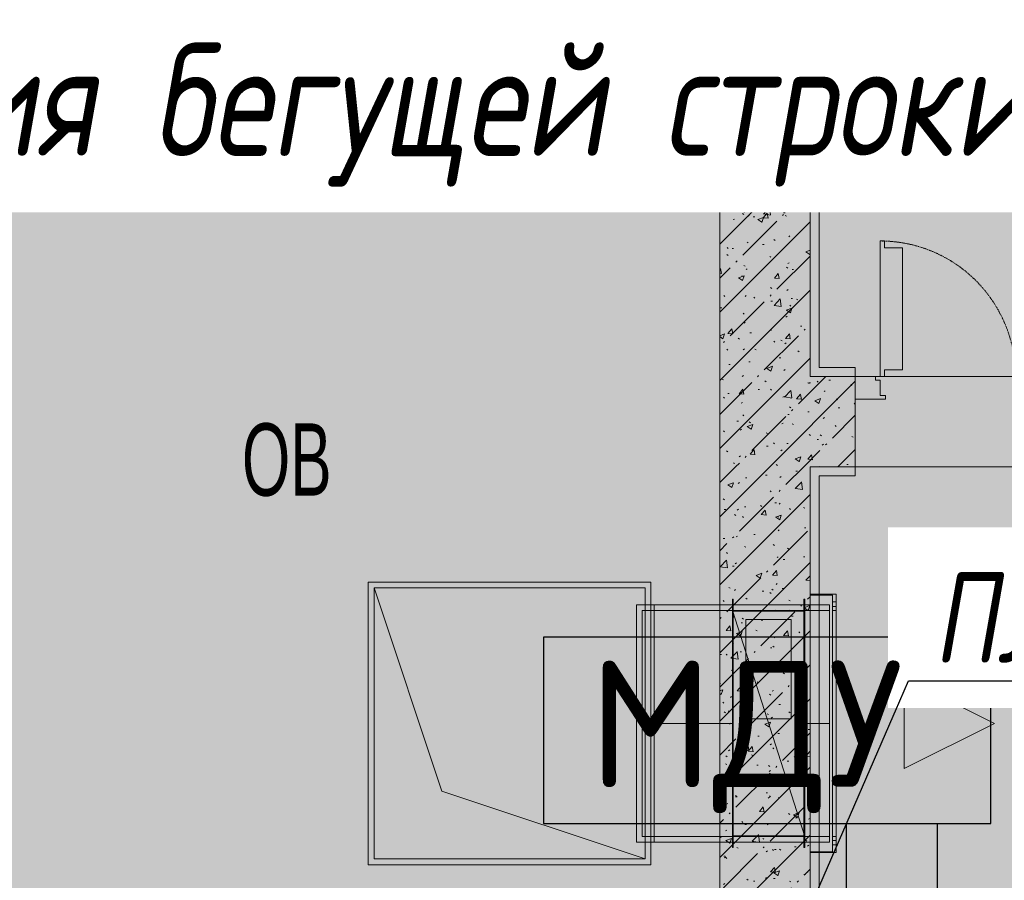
# Model space of a CAD drawing. Header units: millimetres. Extents: x -531352 to 178656, y -69521 to 326874.
# Tile 228 of 256: x -167203 to -165023, y 296821 to 298727. Entities that reach past the tile are written whole.
import ezdxf
from ezdxf import colors
from ezdxf.entities.mleader import LeaderData, LeaderLine
from ezdxf.math import Vec2, Vec3

# ---------------------------------------------------------------- set-up
doc = ezdxf.new("R2010")
doc.units = ezdxf.units.MM
for name, pattern in [('-D1-02х01', [3, 2, -1]), ('-D1-03x03', [6, 3, -3]), ('DASHDOT', [25.4, 12.7, -6.35, 0, -6.35])]:
    doc.linetypes.add(name, pattern=pattern)
for name, color, linetype, lineweight in [('_0', 7, 'Continuous', 13), ('A-DETL-GENF', 7, 'Continuous', 5), ('A-DOOR', 7, 'Continuous', 5), ('A-FLOR', 7, 'Continuous', 5), ('A-GENM-HDLN', 7, '-D1-03x03', 5), ('A-WALL', 7, 'Continuous', 5), ('A-WALL-FNSH', 8, 'Continuous', 5), ('dim_pot', 183, 'Continuous', 9), ('dim_razv', 93, 'DASHDOT', 9), ('EOM', 1, 'Continuous', 5), ('I-WALL', 7, 'Continuous', 5), ('M-EQPM', 7, 'Continuous', 5), ('M-EQPM-IDEN', 7, 'Continuous', 5)]:
    doc.layers.add(name, color=color, linetype=linetype, lineweight=lineweight)
for name, color, linetype, true_color in [('PDF13_0', 30, 'Continuous', 0xff7f00), ('PDF13_Оборудование', 7, 'Continuous', 0xffffff), ('PDF7_Geometry', 7, 'Continuous', 0xaaaaaa)]:
    doc.layers.add(name, color=color, linetype=linetype, true_color=true_color)
doc.layers.add('PDF_Text', color=7, linetype='Continuous')
doc.layers.add('pol', color=7, linetype='Continuous', lineweight=15, true_color=0x738991)
doc.layers.add('Сводный план', color=1, linetype='Continuous', lineweight=0, true_color=0xff0000)
doc.styles.add('Arial Narrow_2', font='txt', dxfattribs={"width": 0.75, "height": 250})
doc.styles.add('fl_iso paper', font='isocpeur.ttf', dxfattribs={"width": 0.8, "oblique": 10})
doc.styles.add('In tre', font='isocpeur.ttf', dxfattribs={"width": 0.8, "oblique": 10})
doc.styles.add('PDF ISOCPEUR', font='isocpeur.ttf')
pattern_1 = [(45, (-192252.93, 285886.61), (-75.43415, 75.43415), [106.68, -17.78, 3.556, -17.78]), (45, (-192252.93, 285962), (-75.43415, 75.43415), []), (50, (-192252.93, 285886.61), (127.5292, -11.15758), [13.335, -146.685]), (355, (-192252.93, 285886.61), (-24.66966, 133.74), [10.668, -117.348]), (100.451, (-192242.31, 285885.68), (102.85973, 122.5818), [11.333, -124.663]), (46.184, (-192252.93, 285922.17), (189.75516, -29.4304), [20.002, -220.027]), (96.636, (-192237.12, 285919.72), (166.1822, 173.1996), [17, -186.995]), (351.184, (-192252.93, 285922.17), (166.1839, 173.1976), [16.002, -176.022]), (21, (-192235.15, 285913.28), (106.13027, -71.58603), [13.335, -146.685]), (326, (-192235.15, 285913.28), (43.2619, 128.93175), [10.668, -117.348]), (71.451, (-192226.31, 285907.32), (149.392, 57.34505), [11.333, -124.663]), (37.5, (-192252.935, 285886.614), (2.16223, 59.18836), [3.353, -112.573, 3.353, -115.773, -117.792]), (37.5, (-192252.935, 285886.614), (2.16223, 59.18836), [-235.052, 3.353, -114.44]), (7.5, (-192252.935, 285886.614), (46.77386, 70.12615), [3.353, -64.567, 3.353, -109.906, -44.894]), (7.5, (-192252.935, 285886.614), (46.77386, 70.12615), [-181.178, 3.353, -41.542]), (327.5, (-192292.584, 285886.614), (94.91367, -4.01009), [3.353, -41.097, 3.353, -135.331, -184.023]), (327.5, (-192292.584, 285886.614), (94.91367, -4.01009), [-183.134, 3.353, -180.67]), (317.5, (-192310.36, 285886.61), (103.69057, 17.79882), [3.353, -54.432, 3.353, -88.748, -130.683]), (317.5, (-192310.36, 285886.61), (103.69057, 17.79882), [-149.885, 3.353, -127.33])]

# ---------------------------------------------------------------- blocks, each defined once
blk = doc.blocks.new('ghftytytd')
at = {"layer": 'PDF7_Geometry', "color": 3, "lineweight": 18, "true_color": 0x00ff00}
for points in [[(26497.6, 11544.7), (25871.6, 11544.7), (25871.6, 10918.7), (26497.6, 10918.7)], [(25871.6, 11544.7), (26497.6, 11544.7), (26497.6, 10918.7), (25871.6, 10918.7)], [(26484.6, 11531.7), (26484.6, 10931.7), (26034.6, 11081.7), (25884.6, 11531.7)], [(26850.1, 10945.7), (26908.1, 10945.7), (26908.1, 11517.7), (26850.1, 11517.7), (26908.1, 11517.7), (26908.1, 10945.7)], [(26850.1, 11517.7), (26850.1, 10945.7)], [(26900, 10947.7), (26850.1, 10947.7), (26850.1, 11515.7), (26900, 11515.7), (26850.1, 11515.7), (26850.1, 10947.7)], [(26900, 11515.7), (26900, 10947.7)], [(26465.5, 11494.7), (26465.5, 10968.7)], [(26504.6, 10968.7), (26504.6, 11494.7)], [(26678, 10956.7), (26680, 10956.7), (26680, 11506.7), (26678, 11506.7), (26680, 11506.7), (26680, 10956.7), (26678, 10956.7), (26678, 11506.7)], [(26678, 11494.7), (26678, 10968.7)], [(26838.1, 11494.7), (26678, 11494.7)], [(26678, 10968.7), (26678, 11494.7)], [(26836.1, 10956.7), (26838.1, 10956.7), (26838.1, 11506.7), (26836.1, 11506.7), (26838.1, 11506.7), (26838.1, 10956.7)], [(26836.1, 10956.7), (26836.1, 11506.7)], [(26838.1, 11494.7), (26838.1, 10968.7)], [(26838.1, 11494.7), (26893.1, 11494.7)], [(26893.1, 10968.7), (26893.1, 11494.7)], [(26900, 11500.7), (26908.1, 11500.7)], [(26900, 11490.7), (26900, 11490.9), (26900, 11491.4), (26900, 11492.2), (26900, 11493.2), (26900, 11494.4), (26900, 11495.7), (26900, 11497), (26900, 11498.2), (26900, 11499.2), (26900, 11500), (26900, 11500.5), (26900, 11500.7), (26900, 11500.5), (26900, 11500), (26900, 11499.2), (26900, 11498.2), (26900, 11497), (26900, 11495.7), (26900, 11494.4), (26900, 11493.2), (26900, 11492.2), (26900, 11491.4), (26900, 11490.9)], [(26908.1, 11490.7), (26900, 11490.7)], [(26908.1, 11500.7), (26908.1, 11500.5), (26908.1, 11500), (26908.1, 11499.2), (26908.1, 11498.2), (26908.1, 11497), (26908.1, 11495.7), (26908.1, 11494.4), (26908.1, 11493.2), (26908.1, 11492.2), (26908.1, 11491.4), (26908.1, 11490.9), (26908.1, 11490.7), (26908.1, 11490.9), (26908.1, 11491.4), (26908.1, 11492.2), (26908.1, 11493.2), (26908.1, 11494.4), (26908.1, 11495.7), (26908.1, 11497), (26908.1, 11498.2), (26908.1, 11499.2), (26908.1, 11500), (26908.1, 11500.5)], [(26504.6, 11481.7), (26504.6, 10981.7)], [(26838.1, 11481.8), (26678, 11481.8)], [(26838.1, 10981.7), (26838.1, 11481.7), (26678, 11481.7), (26678, 10981.7)], [(26838.1, 11481.7), (26678, 11481.7), (26838.1, 10981.7)], [(26678, 11481.7), (26678, 10981.7)], [(26838.1, 11481.6), (26678, 11481.6)], [(26838.1, 10983.2), (26678, 10983.2), (26678, 11480.2), (26838.1, 11480.2), (26678, 11480.2), (26678, 10983.2)], [(26680, 10981.7), (26836.1, 10981.7), (26836.1, 11481.7), (26680, 11481.7), (26836.1, 11481.7), (26836.1, 10981.7)], [(26680, 10981.7), (26680, 11481.7)], [(26838.1, 10983.2), (26838.1, 11480.2)], [(26893.1, 11481.7), (26893.1, 10981.7)], [(26908.1, 10981.7), (26900, 10981.7), (26900, 11481.7), (26908.1, 11481.7), (26900, 11481.7), (26900, 10981.7)], [(26908.1, 11481.7), (26908.1, 10981.7)], [(26808, 11461.8), (26808, 11241.8), (26708.1, 11241.8), (26708.1, 11461.8)], [(26808, 11461.8), (26708.1, 11461.8), (26708.1, 11241.8), (26808, 11241.8)], [(27058.1, 11131.7), (27258.1, 11231.7), (27058.1, 11331.7)], [(27058.1, 11331.7), (27058.1, 11131.7), (27258.1, 11231.7)], [(26504.6, 10981.7), (26678, 10981.7)], [(26838.1, 10981.8), (26678, 10981.8)], [(26838.1, 10981.6), (26678, 10981.6)], [(26900, 10972.7), (26908.1, 10972.7)], [(26900, 10962.7), (26900, 10962.9), (26900, 10963.4), (26900, 10964.1), (26900, 10965.2), (26900, 10966.4), (26900, 10967.7), (26900, 10969), (26900, 10970.2), (26900, 10971.2), (26900, 10972), (26900, 10972.5), (26900, 10972.7), (26900, 10972.5), (26900, 10972), (26900, 10971.2), (26900, 10970.2), (26900, 10969), (26900, 10967.7), (26900, 10966.4), (26900, 10965.2), (26900, 10964.1), (26900, 10963.4), (26900, 10962.9)], [(26908.1, 10972.7), (26908.1, 10972.5), (26908.1, 10972), (26908.1, 10971.2), (26908.1, 10970.2), (26908.1, 10969), (26908.1, 10967.7), (26908.1, 10966.4), (26908.1, 10965.2), (26908.1, 10964.1), (26908.1, 10963.4), (26908.1, 10962.9), (26908.1, 10962.7), (26908.1, 10962.9), (26908.1, 10963.4), (26908.1, 10964.1), (26908.1, 10965.2), (26908.1, 10966.4), (26908.1, 10967.7), (26908.1, 10969), (26908.1, 10970.2), (26908.1, 10971.2), (26908.1, 10972), (26908.1, 10972.5)], [(26908.1, 10962.7), (26900, 10962.7)]]:
    blk.add_lwpolyline(points, close=True, dxfattribs=at)
for points in [[(26484.6, 10931.7), (25884.6, 10931.7), (25884.6, 11531.7)], [(26504.6, 11494.7), (26465.5, 11494.7)], [(26465.5, 11494.7), (26504.6, 11494.7)], [(26678, 11494.7), (26504.6, 11494.7)], [(26678, 11494.7), (26504.6, 11494.7)], [(26504.6, 11494.7), (26504.6, 10968.7)], [(26504.6, 10968.7), (26504.6, 11494.7)], [(26838.1, 10968.7), (26838.1, 11494.7)], [(26838.1, 11494.7), (26838.1, 10968.7)], [(26900, 11490.7), (26900, 11490.9), (26900, 11491.4), (26900, 11492.2), (26900, 11493.2), (26900, 11494.4), (26900, 11495.7), (26900, 11497), (26900, 11498.2), (26900, 11499.2), (26900, 11500), (26900, 11500.5), (26900, 11500.7)], [(26900, 11500.7), (26900, 11500.5), (26900, 11500), (26900, 11499.2), (26900, 11498.2), (26900, 11497), (26900, 11495.7), (26900, 11494.4), (26900, 11493.2), (26900, 11492.2), (26900, 11491.4), (26900, 11490.9), (26900, 11490.7)], [(26908.1, 11500.7), (26908.1, 11500.5), (26908.1, 11500), (26908.1, 11499.2), (26908.1, 11498.2), (26908.1, 11497), (26908.1, 11495.7), (26908.1, 11494.4), (26908.1, 11493.2), (26908.1, 11492.2), (26908.1, 11491.4), (26908.1, 11490.9), (26908.1, 11490.7)], [(26908.1, 11490.7), (26908.1, 11490.9), (26908.1, 11491.4), (26908.1, 11492.2), (26908.1, 11493.2), (26908.1, 11494.4), (26908.1, 11495.7), (26908.1, 11497), (26908.1, 11498.2), (26908.1, 11499.2), (26908.1, 11500), (26908.1, 11500.5), (26908.1, 11500.7)], [(26478.5, 11481.7), (26478.5, 10981.7)], [(26478.5, 10981.7), (26478.5, 11481.7)], [(26478.5, 11481.7), (26504.6, 11481.7)], [(26504.6, 11481.7), (26478.5, 11481.7)], [(26504.6, 11481.7), (26504.6, 10981.7)], [(26504.6, 10981.7), (26504.6, 11481.7)], [(26504.6, 11481.7), (26678, 11481.7)], [(26678, 11481.7), (26504.6, 11481.7)], [(26678, 11481.6), (26678, 11481.8)], [(26838.1, 10981.7), (26678, 11481.7)], [(26678, 11481.7), (26838.1, 11481.7)], [(26838.1, 11481.7), (26678, 11481.7)], [(26678, 11481.7), (26678, 10981.7)], [(26838.1, 11481.7), (26678, 11481.7)], [(26678, 11481.7), (26838.1, 10981.7)], [(26838.1, 10981.7), (26678, 11481.7)], [(26678, 11481.7), (26838.1, 11481.7)], [(26838.1, 11481.7), (26678, 11481.7)], [(26678, 11481.7), (26838.1, 11481.7)], [(26838.1, 11481.8), (26838.1, 11481.6)], [(26838.1, 11481.6), (26838.1, 11481.8)], [(26838.1, 11481.7), (26838.1, 10981.7)], [(26838.1, 10981.7), (26838.1, 11481.7)], [(26838.1, 11481.7), (26893.1, 11481.7)], [(26893.1, 11481.7), (26838.1, 11481.7)], [(26838.1, 11481.7), (26838.1, 10981.7)], [(26838.1, 10981.7), (26838.1, 11481.7)], [(26838.1, 10981.7), (26838.1, 11481.7)], [(26838.1, 11481.7), (26838.1, 10981.7)], [(26504.6, 11231.7), (26678, 11231.7)], [(26838.1, 11231.7), (26893.1, 11231.7)], [(26504.6, 10968.7), (26465.5, 10968.7)], [(26465.5, 10968.7), (26504.6, 10968.7)], [(26504.6, 10981.7), (26478.5, 10981.7)], [(26504.6, 10981.7), (26478.5, 10981.7)], [(26504.6, 10968.7), (26678, 10968.7)], [(26678, 10968.7), (26504.6, 10968.7)], [(26678, 10981.6), (26678, 10981.8)], [(26678, 10981.7), (26838.1, 10981.7)], [(26838.1, 10981.7), (26678, 10981.7)], [(26678, 10981.7), (26838.1, 10981.7)], [(26678, 10968.7), (26838.1, 10968.7)], [(26678, 10968.7), (26838.1, 10968.7)], [(26838.1, 10981.8), (26838.1, 10981.6)], [(26838.1, 10981.6), (26838.1, 10981.8)], [(26893.1, 10981.7), (26838.1, 10981.7)], [(26893.1, 10981.7), (26838.1, 10981.7)], [(26838.1, 10968.7), (26893.1, 10968.7)], [(26893.1, 10968.7), (26838.1, 10968.7)], [(26900, 10962.7), (26900, 10962.9), (26900, 10963.4), (26900, 10964.1), (26900, 10965.2), (26900, 10966.4), (26900, 10967.7), (26900, 10969), (26900, 10970.2), (26900, 10971.2), (26900, 10972), (26900, 10972.5), (26900, 10972.7)], [(26900, 10972.7), (26900, 10972.5), (26900, 10972), (26900, 10971.2), (26900, 10970.2), (26900, 10969), (26900, 10967.7), (26900, 10966.4), (26900, 10965.2), (26900, 10964.1), (26900, 10963.4), (26900, 10962.9), (26900, 10962.7)], [(26908.1, 10972.7), (26908.1, 10972.5), (26908.1, 10972), (26908.1, 10971.2), (26908.1, 10970.2), (26908.1, 10969), (26908.1, 10967.7), (26908.1, 10966.4), (26908.1, 10965.2), (26908.1, 10964.1), (26908.1, 10963.4), (26908.1, 10962.9), (26908.1, 10962.7)], [(26908.1, 10962.7), (26908.1, 10962.9), (26908.1, 10963.4), (26908.1, 10964.1), (26908.1, 10965.2), (26908.1, 10966.4), (26908.1, 10967.7), (26908.1, 10969), (26908.1, 10970.2), (26908.1, 10971.2), (26908.1, 10972), (26908.1, 10972.5), (26908.1, 10972.7)]]:
    blk.add_lwpolyline(points, dxfattribs=at)
blk = doc.blocks.new('kggfdrrrv44')
at = {"layer": 'PDF13_0', "lineweight": 25}
blk.add_lwpolyline([(29955.2, 19533.6), (27195, 19533.6), (27195, 15774.4), (26922, 15774.4), (26428.8, 15774.4), (26428.8, 15964.9), (26922, 15964.9), (26922, 19533.6), (20796.3, 19533.6), (20796.3, 19171.7), (20434.4, 19171.7), (20434.4, 19533.6), (19418.4, 19533.6), (19418.4, 9301.6), (26930.5, 9301.6), (26930.5, 11009.8), (27131.5, 11009.8), (27131.5, 9301.6), (30393.3, 9301.6)], dxfattribs=at)
at = {"layer": 'PDF13_Оборудование', "transparency": 33554559}
for points in [[(26259.5, 11424.7), (27250.1, 11422.5), (26259.5, 11422.5)], [(26259.5, 11422.5), (26259.5, 11009.8), (27250.1, 11009.8)], [(26259.5, 11422.5), (27250.1, 11422.5), (27250.1, 11009.8)], [(26259.5, 11009.8), (27250.1, 11009.8), (27250.1, 11007.7)]]:
    blk.add_solid(points, dxfattribs=at)
at = {"layer": 'PDF_Text', "color": 109, "lineweight": 25, "true_color": 0x136633}
blk.add_lwpolyline([(26259.5, 11009.8), (27250.1, 11009.8), (27250.1, 11422.5), (26259.5, 11422.5)], close=True, dxfattribs=at)
at = {"layer": 'PDF_Text', "color": 109, "true_color": 0x136633, "insert": (26359.7, 11033), "char_height": 279.99, "attachment_point": 7, "style": 'PDF ISOCPEUR'}
blk.add_mtext('МДУ', dxfattribs=at)
blk = doc.blocks.new('A_DOR_Door - INT_1_Double_50_1450Wx2200_ЛК-7186563-50_AS_M_L23')
at = {"layer": 'A-DOOR'}
for p, q in [((-725, -50), (-658, -50)), ((-725, -100), (-725, -50)), ((-670, -58), (-670, -92)), ((-658, -58), (-670, -58)), ((-658, -50), (-658, -58)), ((658, -50), (725, -50)), ((658, -58), (658, -50)), ((670, -58), (658, -58)), ((670, -92), (670, -58)), ((725, -50), (725, -100)), ((-680, -100), (-725, -100)), ((-680, -92), (-680, -100)), ((-670, -92), (-680, -92)), ((-670, -100), (-670, -1140)), ((-660, -100), (-670, -100)), ((-670, -100), (-670, -190)), ((-660, -115), (-660, -100)), ((660, -100), (670, -100)), ((660, -115), (660, -100)), ((680, -92), (670, -92)), ((670, -100), (670, -400)), ((670, -100), (670, -190)), ((680, -100), (680, -92)), ((725, -100), (680, -100)), ((-620, -115), (-660, -115)), ((-620, -190), (-620, -115)), ((620, -115), (660, -115)), ((620, -190), (620, -115)), ((-670, -190), (-670, -1050)), ((-620, -1050), (-620, -190)), ((620, -310), (620, -190)), ((670, -190), (670, -310)), ((620, -385), (620, -310)), ((670, -310), (670, -400)), ((660, -385), (620, -385)), ((660, -400), (660, -385)), ((670, -400), (660, -400)), ((-670, -1050), (-670, -1140)), ((-620, -1125), (-620, -1050)), ((-660, -1140), (-660, -1125)), ((-660, -1125), (-620, -1125)), ((-670, -1140), (-660, -1140))]:
    blk.add_line(p, q, dxfattribs=at)
at = {"layer": 'A-DOOR', "linetype": '-D1-02х01'}
for centre, radius, start, end in [((-670, -100), 1040, 270, 0), ((670, -100), 300, 180, 270)]:
    blk.add_arc(centre, radius, start, end, dxfattribs=at)
blk = doc.blocks.new('A_MEQ_OpeningShaft-Rectangular - ОВ-4799915-50_AS_M_L23')
at = {"layer": 'A-DETL-GENF', "linetype": '-D1-03x03'}
blk.add_hatch(color=256, dxfattribs=at).paths.add_polyline_path([(0, -1930), (271.4, -271.4), (1900, 0), (0, 0), (0, -764.9)])
at = {"layer": 'A-DETL-GENF'}
for p, q in [((1900, 0), (0, 0)), ((0, 0), (0, -1930)), ((271.4, -271.4), (1900, 0)), ((1900, 0), (1900, -1930)), ((0, -1930), (271.4, -271.4)), ((0, -1930), (1900, -1930))]:
    blk.add_line(p, q, dxfattribs=at)
at = {"layer": 'A-GENM-HDLN'}
for p, q in [((1900, 0), (0, 0)), ((0, 0), (0, -1930)), ((1900, -1930), (1900, 0)), ((0, -1930), (1900, -1930))]:
    blk.add_line(p, q, dxfattribs=at)

msp = doc.modelspace()

# ---------------------------------------------------------------- hatches: boundary and pattern name
at = {"layer": '_0', "transparency": 33554534}
h = msp.add_hatch(color=252, dxfattribs=at)
h.dxf.hatch_style = 1
h.paths.add_polyline_path([(-154802.1, 285385.8), (-192753.7, 285385.8), (-192753.7, 315337.4), (-154802.1, 315337.4)])
h.paths.add_polyline_path([(-161802.9, 295886.6), (-161802.9, 295486.6), (-161302.9, 295486.6), (-161302.9, 292636.6), (-163402.9, 292636.6), (-163402.9, 293836.6), (-183902.9, 293836.6), (-183902.9, 292636.6), (-186502.9, 292636.6), (-186502.9, 295036.6), (-186002.9, 295036.6), (-186002.9, 295886.6), (-183902.9, 295886.6), (-183902.9, 299936.6), (-179002.9, 299936.6), (-179002.9, 298436.6), (-177402.9, 298436.6), (-177402.9, 304836.6), (-185752.9, 304836.6), (-185752.9, 306636.6), (-185753.5, 306636.6), (-185753.5, 306836.6), (-183902.9, 306836.6), (-183902.9, 306886.6), (-163952.9, 306886.6), (-163952.9, 308636.6), (-160672.9, 308636.6), (-160672.9, 306636.6), (-161752.9, 306636.6), (-161752.9, 304836.6), (-169802.9, 304836.6), (-169802.9, 295886.6)], flags=16)
at = {"layer": 'A-WALL'}
h = msp.add_hatch(dxfattribs=at)
h.set_pattern_fill('FP_1', color=256, style=0, pattern_type=2)
h.set_pattern_definition([(45, (-192252.935, 285886.614), (-57.02463, 57.02463), []), (45, (-192195.91, 285886.614), (-57.02463, 57.02463), [100.806, -20.161, 3.353, -16.808])])
h.paths.add_polyline_path([(-165452.9, 298716.6), (-165452.9, 298966.6), (-169802.9, 298966.6), (-169802.9, 298716.6), (-165652.9, 298716.6)])
at = {"layer": 'I-WALL', "true_color": 0xf5f3ef}
for points in [[(-165432.9, 298715), (-165432.9, 298966.6), (-165452.9, 298966.6), (-165452.9, 298715)], [(-165432.9, 297936.6), (-165432.9, 298715), (-165452.9, 298715), (-165452.9, 297936.6)], [(-165352.9, 297936.6), (-165352.9, 297956.6), (-165432.9, 297956.6), (-165432.9, 297936.6)], [(-165352.9, 297716.6), (-165352.9, 297736.6), (-165452.9, 297736.6), (-165452.9, 297716.6), (-165432.9, 297716.6)], [(-165432.9, 296686.6), (-165432.9, 297716.6), (-165452.9, 297716.6), (-165452.9, 296686.6)]]:
    msp.add_hatch(color=7, dxfattribs=at).paths.add_polyline_path(points)
at = {"layer": 'I-WALL'}
h = msp.add_hatch(dxfattribs=at)
h.set_pattern_fill('FP_43', color=256, style=0, pattern_type=2)
h.set_pattern_definition(pattern_1)
h.paths.add_polyline_path([(-165452.9, 297936.6), (-165452.9, 298716.6), (-165652.9, 298716.6), (-165652.9, 297936.6)])
h = msp.add_hatch(dxfattribs=at)
h.set_pattern_fill('FP_43', color=256, style=0, pattern_type=2)
h.set_pattern_definition(pattern_1)
h.paths.add_polyline_path([(-165452.9, 297736.6), (-165352.9, 297736.6), (-165352.9, 297936.6), (-165652.9, 297936.6), (-165652.9, 297736.6)])
h = msp.add_hatch(dxfattribs=at)
h.set_pattern_fill('FP_43', color=256, style=0, pattern_type=2)
h.set_pattern_definition(pattern_1)
h.paths.add_polyline_path([(-165452.9, 295886.6), (-165452.9, 297736.6), (-165652.9, 297736.6), (-165652.9, 295886.6), (-165648.1, 295886.6)])

# ---------------------------------------------------------------- linework, layer by layer
at = {"layer": 'A-FLOR'}
for p, q in [((-165307.9, 297936.6), (-165297.9, 297936.6)), ((-165287.9, 297936.6), (-163967.9, 297936.6)), ((-163902.9, 297736.6), (-165352.9, 297736.6))]:
    msp.add_line(p, q, dxfattribs=at)
at = {"layer": 'A-WALL', "lineweight": 25}
for p, q in [((-165452.9, 298716.6), (-165452.9, 298966.6)), ((-165652.9, 298716.6), (-165452.9, 298716.6))]:
    msp.add_line(p, q, dxfattribs=at)
at = {"layer": 'A-WALL', "lineweight": 9}
for p, q in [((-165452.9, 297936.6), (-165452.9, 298716.6)), ((-165452.9, 297936.6), (-165352.9, 297936.6)), ((-165352.9, 297736.6), (-165352.9, 297936.6)), ((-165452.9, 297736.6), (-165352.9, 297736.6)), ((-165452.9, 297736.6), (-165452.9, 295886.6))]:
    msp.add_line(p, q, dxfattribs=at)
at = {"layer": 'A-WALL-FNSH'}
for p, q in [((-165432.9, 297956.6), (-165432.9, 298986.6)), ((-165352.9, 297956.6), (-165432.9, 297956.6)), ((-165352.9, 297936.6), (-165352.9, 297956.6)), ((-165352.9, 297716.6), (-165352.9, 297736.6)), ((-165432.9, 297716.6), (-165352.9, 297716.6)), ((-165432.9, 295906.6), (-165432.9, 297716.6))]:
    msp.add_line(p, q, dxfattribs=at)

# ---------------------------------------------------------------- block references
at = {"layer": 'A-DOOR', "color": 8, "true_color": 0x7f7f7f, "rotation": 180}
for p in [(-164627.9, 297836.6), (-164627.9, 295786.6)]:
    msp.add_blockref('A_DOR_Door - INT_1_Double_50_1450Wx2200_ЛК-7186563-50_AS_M_L23', p, dxfattribs=at)
at = {"layer": 'M-EQPM'}
msp.add_blockref('A_MEQ_OpeningShaft-Rectangular - ОВ-4799915-50_AS_M_L23', (-167552.9, 298716.6), dxfattribs=at)

# ---------------------------------------------------------------- texts
at = {"layer": 'M-EQPM-IDEN', "insert": (-166710.9, 297832.7), "char_height": 160, "width": 246.519, "attachment_point": 1, "style": 'Arial Narrow_2'}
msp.add_mtext('ОВ', dxfattribs=at)

# ---------------------------------------------------------------- next in the draw order: leaders
at = {"layer": 'dim_pot', "color": 0, "linetype": 'ByBlock'}
ml = msp.add_multileader_mtext('Standard', dxfattribs=at)
ml.set_content('Окраска конструкций перекрытия за подвесными потолками, цвет RAL9016', style='In tre')
ml.set_leader_properties()
ml.build(insert=Vec2(0, 0))
ml.multileader.update_dxf_attribs({"text_left_attachment_type": 6, "text_right_attachment_type": 6, "dogleg_length": 1, "arrow_head_size": 0, "scale": 50})
ctx = ml.context
ctx.base_point, ctx.scale, ctx.char_height, ctx.arrow_head_size, ctx.landing_gap_size, ctx.plane_origin = Vec3(-180808, 301282.7), 50, 200, 0, 4.5, Vec3(-162146.9, 302019)
ctx.left_attachment, ctx.right_attachment = 6, 6
notes = []
notes.append((ctx, [(0, (1, 1, 0), (-178017.7, 301282.7), (-1, 0), 50, [(1, [(-174595.2, 297537.3)], 0, [])])]))
ctx.mtext.insert, ctx.mtext.width, ctx.mtext.defined_height, ctx.mtext.flow_direction = Vec3(-180803.5, 301522.7), 2950.027, 696.6, 5
ctx.mtext.has_bg_fill, ctx.mtext.bg_color, ctx.mtext.bg_scale_factor, ctx.mtext.bg_transparency, ctx.mtext.use_window_bg_color = 1, -1027028792, 1.5, 0, 1
ml = msp.add_multileader_mtext('Standard', dxfattribs=at)
ml.set_content('Ниша под дымоудаление', style='In tre')
ml.set_leader_properties()
ml.build(insert=Vec2(0, 0))
ml.multileader.update_dxf_attribs({"text_left_attachment_type": 6, "text_right_attachment_type": 6, "dogleg_length": 1, "arrow_head_size": 0, "scale": 50})
ctx = ml.context
ctx.base_point, ctx.scale, ctx.char_height, ctx.arrow_head_size, ctx.landing_gap_size, ctx.plane_origin = Vec3(-178144.1, 293176.6), 50, 200, 0, 4.5, Vec3(-165183.6, 298005.4)
ctx.left_attachment, ctx.right_attachment = 6, 6
notes.append((ctx, [(0, (1, 1, 0), (-175649.8, 293176.6), (-1, 0), 50, [(1, [(-174452.9, 297411.6)], 0, [])])]))
ctx.mtext.insert, ctx.mtext.width, ctx.mtext.defined_height, ctx.mtext.flow_direction = Vec3(-178139.6, 293436.6), 2743.59, 636.6, 5
ctx.mtext.has_bg_fill, ctx.mtext.bg_color, ctx.mtext.bg_scale_factor, ctx.mtext.bg_transparency, ctx.mtext.use_window_bg_color = 1, -1027028792, 1.5, 0, 1
for ctx, leaders in notes:
    for number, flags, end, landing, length, lines in leaders:
        leader = LeaderData()
        leader.index, (leader.has_last_leader_line, leader.has_dogleg_vector, leader.attachment_direction) = number, flags
        leader.last_leader_point, leader.dogleg_vector, leader.dogleg_length = Vec3(end), Vec3(landing), length
        for number, points, colour, breaks in lines:
            line = LeaderLine()
            line.index, line.vertices, line.color, line.breaks = number, Vec3.list(points), colors.encode_raw_color(colour), breaks
            leader.lines.append(line)
        ctx.leaders.append(leader)

# ---------------------------------------------------------------- next in the draw order: leaders
ml = msp.add_multileader_mtext('Standard', dxfattribs=at)
ml.set_content('Лючок 400х400 для обслуживания запотолочных пожарных извещателей, расположение уточнить по месту', style='In tre')
ml.set_leader_properties()
ml.build(insert=Vec2(0, 0))
ml.multileader.update_dxf_attribs({"text_left_attachment_type": 6, "text_right_attachment_type": 6, "dogleg_length": 1, "arrow_head_size": 0, "scale": 50})
ctx = ml.context
ctx.base_point, ctx.scale, ctx.char_height, ctx.arrow_head_size, ctx.landing_gap_size, ctx.plane_origin = Vec3(-168997.2, 300642.6), 50, 200, 0, 4.5, Vec3(-162137.4, 305431.2)
ctx.left_attachment, ctx.right_attachment = 6, 6
notes = []
notes.append((ctx, [(1, (1, 1, 0), (-169047.2, 300642.6), (1, 0), 50, [(0, [(-173402.9, 297669.2), (-173402.9, 303202.5)], 0, [])])]))
ctx.mtext.insert, ctx.mtext.width, ctx.mtext.defined_height, ctx.mtext.flow_direction = Vec3(-168992.7, 300902.6), 3669.399, 696.6, 5
ctx.mtext.has_bg_fill, ctx.mtext.bg_color, ctx.mtext.bg_scale_factor, ctx.mtext.bg_transparency, ctx.mtext.use_window_bg_color = 1, -1027028792, 1.5, 0, 1
for ctx, leaders in notes:
    for number, flags, end, landing, length, lines in leaders:
        leader = LeaderData()
        leader.index, (leader.has_last_leader_line, leader.has_dogleg_vector, leader.attachment_direction) = number, flags
        leader.last_leader_point, leader.dogleg_vector, leader.dogleg_length = Vec3(end), Vec3(landing), length
        for number, points, colour, breaks in lines:
            line = LeaderLine()
            line.index, line.vertices, line.color, line.breaks = number, Vec3.list(points), colors.encode_raw_color(colour), breaks
            leader.lines.append(line)
        ctx.leaders.append(leader)

# ---------------------------------------------------------------- next in the draw order: leaders
at = {"layer": 'pol', "color": 1, "linetype": 'ByBlock', "true_color": 0xff0000}
ml = msp.add_multileader_mtext('Standard', dxfattribs=at)
ml.set_content('Лоток щелевой\\Pводоотводный в полу, модульный. Лщ-1', color=(255, 0, 0), style='In tre')
ml.set_leader_properties()
ml.build(insert=Vec2(0, 0))
ml.multileader.update_dxf_attribs({"text_left_attachment_type": 6, "text_right_attachment_type": 6, "dogleg_length": 1, "arrow_head_size": 0, "scale": 50})
ctx = ml.context
ctx.base_point, ctx.scale, ctx.char_height, ctx.arrow_head_size, ctx.landing_gap_size, ctx.plane_origin = Vec3(-182052.9, 300876.4), 50, 200, 0, 4.5, Vec3(-165411.1, 305911.7)
ctx.left_attachment, ctx.right_attachment = 6, 6
notes = []
notes.append((ctx, [(0, (1, 1, 0), (-179787.1, 300876.4), (-1, 0), 50, [(1, [(-178822.9, 297936.3)], 0, [])])]))
ctx.mtext.insert, ctx.mtext.width, ctx.mtext.defined_height, ctx.mtext.flow_direction = Vec3(-182048.4, 301136.4), 2329.345, 696.6, 5
ctx.mtext.has_bg_fill, ctx.mtext.bg_color, ctx.mtext.bg_scale_factor, ctx.mtext.bg_transparency, ctx.mtext.use_window_bg_color = 1, -1027028792, 1.5, 0, 1
for ctx, leaders in notes:
    for number, flags, end, landing, length, lines in leaders:
        leader = LeaderData()
        leader.index, (leader.has_last_leader_line, leader.has_dogleg_vector, leader.attachment_direction) = number, flags
        leader.last_leader_point, leader.dogleg_vector, leader.dogleg_length = Vec3(end), Vec3(landing), length
        for number, points, colour, breaks in lines:
            line = LeaderLine()
            line.index, line.vertices, line.color, line.breaks = number, Vec3.list(points), colors.encode_raw_color(colour), breaks
            leader.lines.append(line)
        ctx.leaders.append(leader)

# ---------------------------------------------------------------- next in the draw order: block references
at = {"layer": 'Сводный план'}
for name in ['kggfdrrrv44', 'ghftytytd']:
    msp.add_blockref(name, (-192302.9, 285936.6), dxfattribs=at)

# ---------------------------------------------------------------- next in the draw order: leaders
at = {"layer": 'dim_razv', "color": 0, "linetype": 'ByBlock'}
ml = msp.add_multileader_mtext('Standard', dxfattribs=at)
ml.set_content('Плитка керамогранитная, настенная', style='In tre')
ml.set_leader_properties()
ml.build(insert=Vec2(0, 0))
ml.multileader.update_dxf_attribs({"text_left_attachment_type": 6, "text_right_attachment_type": 6, "dogleg_length": 1, "arrow_head_size": 0, "scale": 50})
ctx = ml.context
ctx.base_point, ctx.scale, ctx.char_height, ctx.arrow_head_size, ctx.landing_gap_size, ctx.plane_origin = Vec3(-165184.8, 297262.5), 50, 200, 0, 4.5, Vec3(-163369.2, 296934.4)
ctx.left_attachment, ctx.right_attachment = 6, 6
notes = []
notes.append((ctx, [(1, (1, 1, 0), (-165234.8, 297262.5), (1, 0), 50, [(1, [(-165963.3, 295588.9)], 0, [])])]))
ctx.mtext.insert, ctx.mtext.width, ctx.mtext.defined_height, ctx.mtext.flow_direction = Vec3(-165180.3, 297502.5), 3092.716, 696.6, 5
ctx.mtext.has_bg_fill, ctx.mtext.bg_color, ctx.mtext.bg_scale_factor, ctx.mtext.bg_transparency, ctx.mtext.use_window_bg_color = 1, -1027028792, 1.5, 0, 1
at = {"layer": 'EOM', "color": 0}
ml = msp.add_multileader_mtext('Standard', dxfattribs=at)
ml.set_content('\\pxsm1;Элетровывод в стене, \\Pдля подключения бегущей строки', style='fl_iso paper')
ml.set_leader_properties()
ml.build(insert=Vec2(0, 0))
ml.multileader.update_dxf_attribs({"text_left_attachment_type": 6, "text_right_attachment_type": 6, "dogleg_length": 114.4, "arrow_head_size": 110})
ctx = ml.context
ctx.base_point, ctx.char_height, ctx.arrow_head_size, ctx.landing_gap_size, ctx.plane_origin = Vec3(-169255.4, 298766.6), 250, 110, 1.5, Vec3(-175114.9, 302290.5)
ctx.left_attachment, ctx.right_attachment = 6, 6
notes.append((ctx, [(1, (1, 1, 0), (-169369.8, 298766.6), (1, 0), 114.4, [(0, [(-174852.9, 300536.6), (-172352.9, 300891.1)], 0, [])])]))
ctx.mtext.insert, ctx.mtext.width, ctx.mtext.defined_height, ctx.mtext.line_spacing_factor, ctx.mtext.flow_direction = Vec3(-169253.9, 299091.6), 4680.62, 15.7, 0.8, 5
ctx.mtext.has_bg_fill, ctx.mtext.bg_color, ctx.mtext.bg_scale_factor, ctx.mtext.bg_transparency, ctx.mtext.use_window_bg_color = 1, -1027028792, 1.5, 0, 1
for ctx, leaders in notes:
    for number, flags, end, landing, length, lines in leaders:
        leader = LeaderData()
        leader.index, (leader.has_last_leader_line, leader.has_dogleg_vector, leader.attachment_direction) = number, flags
        leader.last_leader_point, leader.dogleg_vector, leader.dogleg_length = Vec3(end), Vec3(landing), length
        for number, points, colour, breaks in lines:
            line = LeaderLine()
            line.index, line.vertices, line.color, line.breaks = number, Vec3.list(points), colors.encode_raw_color(colour), breaks
            leader.lines.append(line)
        ctx.leaders.append(leader)

doc.saveas('drawing.dxf')
